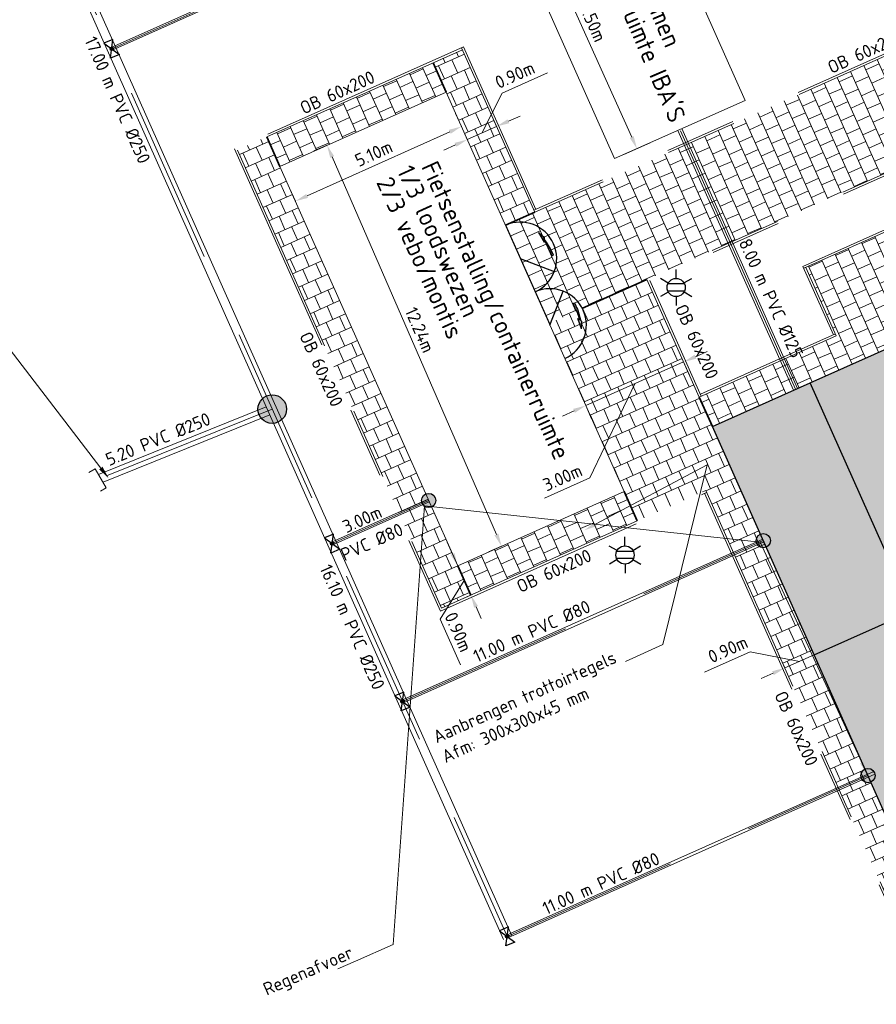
# Model space of a CAD drawing. Header units: metres. Extents: x 43144 to 46063, y 371355 to 373145.
# Tile 40 of 136: x 45468 to 45492, y 371959 to 371987. Entities that reach past the tile are written whole.
import ezdxf
from ezdxf import colors
from ezdxf.entities.mleader import LeaderData, LeaderLine
from ezdxf.enums import TextEntityAlignment as Align
from ezdxf.math import Vec2, Vec3

# ---------------------------------------------------------------- set-up
doc = ezdxf.new("R2010")
doc.units = ezdxf.units.M
for name, pattern in [('DGN Style 4', [317.033299, 158.417639, -79.208819, 0.198022, -79.208819]), ('RI-HWA', [7.4, 5, -2.4]), ('VH-OPSLUITBAND_60X200', [12, 6, -2, 2, -2]), ('XX-HIDDEN', [4, 2, -2])]:
    doc.linetypes.add(name, pattern=pattern)
for name, color, linetype, lineweight in [('B-WE-RI-HWA_TRANSPORTLEIDING-G', 150, 'RI-HWA', 18), ('B-XX-AL-T18 @ 0.2', 250, 'Continuous', 18), ('B-XX-GR-GRAS-A', 62, 'Continuous', 18), ('B-XX-IE-MEUBILAIR_WEGMEUBILAIR-S @ 0.2', 30, 'Continuous', 25), ('N-WE-AM-AANPIJLING-M', 7, 'Continuous', 18), ('N-WE-AM-AANPIJLING-M @ 0.2', 7, 'Continuous', 18), ('N-WE-OG-TOPOGRAFIE_BEBOUWING_FIETSENSTALLING-O', 7, 'Continuous', 18), ('N-WE-RI-GWA-O', 1, 'Continuous', 18), ('N-WE-RI-GWA-O @ 0.2', 1, 'Continuous', 18), ('N-WE-RI-HWA_Afmeting-T18 @ 0.2', 5, 'Continuous', 25), ('N-WE-RI-HWA_HULPSTUK-S', 150, 'Continuous', 25), ('N-WE-RI-HWA_HULPSTUK-S @ 0.2', 150, 'Continuous', 25), ('N-WE-RI-HWA_TRANSPORTLEIDING-G', 150, 'RI-HWA', 35), ('N-WE-RI-VWA_IBA-O', 20, 'Continuous', 18), ('N-WE-VH-KANTOPSLUITING_OPSLUITBAND_60X200-G', 150, 'VH-OPSLUITBAND_60X200', 35), ('N-WE-VH-MATERIAALGRENS-G', 7, 'XX-HIDDEN', 35), ('N-WE-VW-MARKERING_PIJL-S', 7, 'Continuous', 25), ('N-XX-KEETUNITS', 250, 'Continuous', 35), ('N-XX-RI-HWA_HULPSTUK-S', 150, 'Continuous', 25), ('N-XX-VH-VERHARDING_ASFALT_DEKLAAG-G', 252, 'Continuous', 35), ('N-XX-VH-VERKEERSTEGEL-S', 7, 'Continuous', 25), ('X-XX-AL-M', 7, 'Continuous', 18), ('X-XX-AL-M @ 0.2', 7, 'Continuous', 18), ('X-XX-AL-VERWIJZING-M @ 0.2', 7, 'Continuous', 18)]:
    doc.layers.add(name, color=color, linetype=linetype, lineweight=lineweight)
doc.layers.get('0').off()
doc.styles.add('NLCS-ISO', font='NLCS-ISO.ttf')
doc.styles.add('NLCS-ISO-ANNOTATIVE-T18', font='NLCS-ISO.ttf', dxfattribs={"height": 1.8})
doc.styles.add('NLCS-ISO-M200-T18', font='NLCS-ISO.ttf', dxfattribs={"height": 0.36})
doc.styles.add('NLCS-ISO-T18', font='NLCS-ISO.ttf', dxfattribs={"height": 1.8})
doc.dimstyles.new('NLCS-ANNOTATIVE-T18-PIJL_L2_H1', dxfattribs={"dimtxt": 2.5, "dimasz": 1.8, "dimexe": 2, "dimexo": 2, "dimgap": 0.7, "dimtad": 1, "dimzin": 0, "dimdsep": 46, "dimtxsty": 'NLCS-ISO-ANNOTATIVE-T18', "dimcen": 2.5, "dimdle": 2, "dimclrd": 256, "dimclre": 256, "dimclrt": 7, "dimadec": 1, "dimazin": 0, "dimtfac": 1, "dimtdec": 3, "dimtofl": 0, "dimtmove": 1, "dimatfit": 0, "dimfxl": 2, "dimfxlon": 1, "dimtfillclr": 256, "dimtolj": 1, "dimtzin": 0, "dimlwd": -1, "dimlwe": -1, "dimarcsym": 0})

# ---------------------------------------------------------------- blocks, each defined once
blk = doc.blocks.new('N-SVW-MARKERING_PIJL_VERDRIJF_LI_7.5')
at = {"linetype": 'Continuous'}
blk.add_hatch(color=256, dxfattribs=at).paths.add_polyline_path([(4.9, 0.42), (4.38, 0.69), (7.5, 0.99), (5.63, 0.07), (5.15, 0.3, -0.062112), (1.02, -0.22), (0, -0.22), (0, 0.22), (1.44, 0.22, 0.028877)])
for p, q in [((0, 0.22), (0, -0.22)), ((1.44, 0.22), (0, 0.22)), ((7.5, 0.99), (4.38, 0.69)), ((4.38, 0.69), (4.9, 0.42)), ((5.63, 0.07), (5.15, 0.3)), ((7.5, 0.99), (5.63, 0.07)), ((0, -0.22), (0.9, -0.22))]:
    blk.add_line(p, q, dxfattribs=at)
for centre, radius, start, end in [((0.96, 16.6), 16.83, 269.7983, 284.4186), ((1.44, 30.25), 30.03, 270.0001, 276.6163)]:
    blk.add_arc(centre, radius, start, end, dxfattribs=at)
blk = doc.blocks.new('*D17')
at = {"layer": 'Defpoints', "color": 0, "transparency": 16777216}
for p in [(45476.933, 371983.326), (45476.934, 371983.327), (45481.821, 371972.102)]:
    blk.add_point(p, dxfattribs=at)
at = {"layer": 'N-WE-AM-AANPIJLING-M', "transparency": 16777216}
for p, q in [((45476.933, 371983.326), (45476.566, 371983.167)), ((45481.676, 371972.431), (45477.077, 371982.996)), ((45481.82, 371972.101), (45481.453, 371971.942))]:
    blk.add_line(p, q, dxfattribs=at)
for points in [[(45477.132, 371983.02), (45477.022, 371982.972), (45476.933, 371983.326)], [(45481.731, 371972.455), (45481.621, 371972.407), (45481.82, 371972.101)]]:
    blk.add_solid(points, dxfattribs=at)
at = {"layer": 'N-WE-AM-AANPIJLING-M', "color": 7, "transparency": 16777216, "insert": (45479.532, 371978.157), "char_height": 0.36, "attachment_point": 5, "rotation": 293.5268, "style": 'NLCS-ISO-ANNOTATIVE-T18'}
blk.add_mtext('\\A1;12.24m', dxfattribs=at)
blk = doc.blocks.new('*D18')
at = {"layer": 'Defpoints', "color": 0, "transparency": 16777216}
for p in [(45480.697, 371983.849), (45476.046, 371981.758), (45476.046, 371981.758)]:
    blk.add_point(p, dxfattribs=at)
at = {"layer": 'N-WE-AM-AANPIJLING-M', "transparency": 16777216}
for p, q in [((45480.697, 371983.849), (45480.533, 371984.213)), ((45480.369, 371983.701), (45476.374, 371981.905)), ((45476.046, 371981.758), (45475.882, 371982.123))]:
    blk.add_line(p, q, dxfattribs=at)
for points in [[(45480.344, 371983.756), (45480.394, 371983.646), (45480.697, 371983.849)], [(45476.349, 371981.96), (45476.399, 371981.851), (45476.046, 371981.758)]]:
    blk.add_solid(points, dxfattribs=at)
at = {"layer": 'N-WE-AM-AANPIJLING-M', "color": 7, "transparency": 16777216, "insert": (45478.24, 371983.095), "char_height": 0.36, "attachment_point": 5, "rotation": 24.2017, "style": 'NLCS-ISO-ANNOTATIVE-T18'}
blk.add_mtext('\\A1;5.10m', dxfattribs=at)
blk = doc.blocks.new('SRI-HULP_INLAAT_KOLK-SO')
h = blk.add_hatch(color=256)
edge = h.paths.add_edge_path()
edge.add_arc((0, 0), 5, 0, 360)
blk.add_circle((0, 0), 5)
blk = doc.blocks.new('N-SRI-PUT_KUNSTSTOF-SO')
h = blk.add_hatch(color=256)
h.dxf.hatch_style = 1
edge = h.paths.add_edge_path()
edge.add_arc((0, 0), 2, 0, 360)
at = {"lineweight": -3}
blk.add_circle((0, 0), 2, dxfattribs=at)
blk = doc.blocks.new('SRI-HULP_AFSLUITER_KLEP-SO')
at = {"ltscale": 0.1}
h = blk.add_hatch(color=256, dxfattribs=at)
edge = h.paths.add_edge_path()
edge.add_arc((0, 0), 0.471, 0, 360)
for p, q in [((2.3, 1.37), (-2.3, -1.37)), ((-2.3, 1.37), (2.3, -1.37)), ((2.3, -1.37), (2.3, 1.37))]:
    blk.add_line(p, q)
blk.add_line((-2.3, -1.37), (-2.3, 1.37), dxfattribs=at)
blk.add_circle((0, 0), 0.471, dxfattribs=at)
blk = doc.blocks.new('*D20')
at = {"layer": 'Defpoints', "color": 0, "transparency": 16777216}
for p in [(45483.312, 371990.411), (45482.539, 371990.063), (45486.385, 371983.573)]:
    blk.add_point(p, dxfattribs=at)
at = {"layer": 'N-WE-AM-AANPIJLING-M', "transparency": 16777216}
for p, q in [((45482.904, 371990.227), (45482.174, 371989.899)), ((45485.465, 371983.555), (45482.687, 371989.735)), ((45485.977, 371983.39), (45485.248, 371983.062))]:
    blk.add_line(p, q, dxfattribs=at)
for points in [[(45482.741, 371989.76), (45482.632, 371989.71), (45482.539, 371990.063)], [(45485.52, 371983.579), (45485.41, 371983.53), (45485.612, 371983.226)]]:
    blk.add_solid(points, dxfattribs=at)
at = {"layer": 'N-WE-AM-AANPIJLING-M', "color": 7, "transparency": 16777216, "insert": (45484.368, 371986.776), "char_height": 0.36, "attachment_point": 5, "rotation": 294.2037, "style": 'NLCS-ISO-ANNOTATIVE-T18'}
blk.add_mtext('\\A1;7.50m', dxfattribs=at)
blk = doc.blocks.new('*D27')
at = {"layer": 'Defpoints', "color": 0, "ltscale": 0.1, "transparency": 16777216}
for p in [(45481.726, 371983.752), (45480.86, 371983.483), (45480.904, 371983.386)]:
    blk.add_point(p, dxfattribs=at)
at = {"layer": 'X-XX-AL-M', "ltscale": 0.1, "transparency": 16777216}
for p, q in [((45481.833, 371984.781), (45483.108, 371985.35)), ((45481.271, 371983.666), (45481.833, 371984.781)), ((45481.682, 371983.85), (45481.519, 371984.215)), ((45482.011, 371983.996), (45482.34, 371984.143)), ((45480.86, 371983.483), (45480.697, 371983.849)), ((45481.682, 371983.85), (45480.86, 371983.483)), ((45480.531, 371983.337), (45480.203, 371983.19))]:
    blk.add_line(p, q, dxfattribs=at)
for points in [[(45481.987, 371984.051), (45482.036, 371983.941), (45481.682, 371983.85)], [(45480.507, 371983.391), (45480.556, 371983.282), (45480.86, 371983.483)]]:
    blk.add_solid(points, dxfattribs=at)
at = {"layer": 'X-XX-AL-M', "color": 7, "ltscale": 0.1, "transparency": 16777216, "insert": (45482.192, 371985.292), "char_height": 0.36, "width": 0.792, "attachment_point": 5, "rotation": 24.0233, "style": 'NLCS-ISO-ANNOTATIVE-T18'}
blk.add_mtext('\\A1;0.90m', dxfattribs=at)
blk = doc.blocks.new('*D28')
at = {"layer": 'Defpoints', "color": 0, "ltscale": 0.1, "transparency": 16777216}
for p in [(45480.593, 371971.555), (45480.96, 371970.732), (45480.96, 371970.732)]:
    blk.add_point(p, dxfattribs=at)
at = {"layer": 'X-XX-AL-M', "ltscale": 0.1, "transparency": 16777216}
for p, q in [((45480.447, 371971.883), (45480.3, 371972.212)), ((45480.593, 371971.555), (45480.228, 371971.392)), ((45480.593, 371971.555), (45480.96, 371970.732)), ((45480.777, 371971.144), (45480.098, 371970.06)), ((45480.96, 371970.732), (45480.594, 371970.57)), ((45481.106, 371970.404), (45481.253, 371970.075)), ((45480.098, 371970.06), (45480.667, 371968.784))]:
    blk.add_line(p, q, dxfattribs=at)
for points in [[(45480.502, 371971.908), (45480.392, 371971.859), (45480.593, 371971.555)], [(45481.161, 371970.428), (45481.052, 371970.379), (45480.96, 371970.732)]]:
    blk.add_solid(points, dxfattribs=at)
at = {"layer": 'X-XX-AL-M', "color": 7, "ltscale": 0.1, "transparency": 16777216, "insert": (45480.609, 371969.7), "char_height": 0.36, "width": 0.792, "attachment_point": 5, "rotation": 294.0233, "style": 'NLCS-ISO-ANNOTATIVE-T18'}
blk.add_mtext('\\A1;0.90m', dxfattribs=at)
blk = doc.blocks.new('*D29')
at = {"layer": 'Defpoints', "color": 0, "ltscale": 0.1, "transparency": 16777216}
for p in [(45486.807, 371977.51), (45484.067, 371976.289), (45484.179, 371976.037)]:
    blk.add_point(p, dxfattribs=at)
at = {"layer": 'X-XX-AL-M', "ltscale": 0.1, "transparency": 16777216}
for p, q in [((45487.248, 371977.405), (45487.577, 371977.551)), ((45486.919, 371977.258), (45484.179, 371976.037)), ((45486.919, 371977.258), (45487.082, 371976.893)), ((45485.549, 371976.647), (45484.295, 371974.015)), ((45484.179, 371976.037), (45484.342, 371975.671)), ((45483.85, 371975.89), (45483.522, 371975.744)), ((45484.295, 371974.015), (45483.02, 371973.447))]:
    blk.add_line(p, q, dxfattribs=at)
for points in [[(45487.224, 371977.46), (45487.273, 371977.35), (45486.919, 371977.258)], [(45483.826, 371975.945), (45483.875, 371975.835), (45484.179, 371976.037)]]:
    blk.add_solid(points, dxfattribs=at)
at = {"layer": 'X-XX-AL-M', "color": 7, "ltscale": 0.1, "transparency": 16777216, "insert": (45483.527, 371974.023), "char_height": 0.36, "attachment_point": 5, "rotation": 24.0233, "style": 'NLCS-ISO-ANNOTATIVE-T18'}
blk.add_mtext('\\A1;3.00m', dxfattribs=at)
blk = doc.blocks.new('B-SIE-WEG_LICHTMAST-SO')
at = {"ltscale": 0.1}
for p, q in [((0, 1.27), (0, 2.53)), ((-1.1, 0.63), (-2.19, 1.27)), ((1.1, 0.63), (2.19, 1.27)), ((-1.1, -0.63), (-2.19, -1.27)), ((0, -1.27), (0, -2.53)), ((1.1, -0.63), (2.19, -1.27))]:
    blk.add_line(p, q, dxfattribs=at)
at = {"flags": 128}
for points in [[(-1.16, 0.5), (1.16, 0.5)], [(-1.16, -0.5), (1.16, -0.5)]]:
    blk.add_lwpolyline(points, dxfattribs=at)
at = {"ltscale": 0.1}
blk.add_circle((0, 0), 1.27, dxfattribs=at)
at = {"style": 'NLCS-ISO'}
blk.add_attdef('TYPE', text='', height=1.8, dxfattribs=at).set_placement((0, 2.53), align=Align.BOTTOM_CENTER)
blk = doc.blocks.new('*D36')
at = {"layer": 'Defpoints', "color": 0, "ltscale": 0.1, "transparency": 16777216}
for p in [(45490.616, 371968.964), (45489.751, 371968.695), (45489.794, 371968.597)]:
    blk.add_point(p, dxfattribs=at)
at = {"layer": 'X-XX-AL-M', "ltscale": 0.1, "transparency": 16777216}
for p, q in [((45490.573, 371969.061), (45490.41, 371969.427)), ((45490.902, 371969.208), (45491.23, 371969.354)), ((45488.777, 371969.141), (45487.502, 371968.573)), ((45490.162, 371968.878), (45488.777, 371969.141)), ((45489.751, 371968.695), (45489.588, 371969.06)), ((45490.573, 371969.061), (45489.751, 371968.695)), ((45489.422, 371968.548), (45489.093, 371968.402))]:
    blk.add_line(p, q, dxfattribs=at)
for points in [[(45490.877, 371969.263), (45490.926, 371969.153), (45490.573, 371969.061)], [(45489.398, 371968.603), (45489.446, 371968.494), (45489.751, 371968.695)]]:
    blk.add_solid(points, dxfattribs=at)
at = {"layer": 'X-XX-AL-M', "color": 7, "ltscale": 0.1, "transparency": 16777216, "insert": (45488.157, 371969.215), "char_height": 0.36, "width": 0.792, "attachment_point": 5, "rotation": 24.0233, "style": 'NLCS-ISO-ANNOTATIVE-T18'}
blk.add_mtext('\\A1;0.90m', dxfattribs=at)

msp = doc.modelspace()

# ---------------------------------------------------------------- hatches: boundary and pattern name
at = {"layer": 'B-XX-GR-GRAS-A', "ltscale": 0.1, "true_color": 0x939598}
h = msp.add_hatch(dxfattribs=at)
h.set_pattern_fill('AR-B88', color=252, scale=0.002, angle=114)
h.set_pattern_definition([(114, (45471.5042, 371994.5393), (-0.371265, -0.1652978), []), (204, (45471.5042, 371994.5393), (-0.288616, -0.3509302), [0.4064, -0.4064])])
h.paths.add_polyline_path([(45485.891, 371979.565), (45511.192, 371990.842), (45509.97, 371993.582), (45484.67, 371982.305), (45481.93, 371981.084), (45483.151, 371978.344)])
h = msp.add_hatch(dxfattribs=at)
h.set_pattern_fill('AR-B88', color=252, scale=0.002, angle=114)
h.set_pattern_definition([(114, (45467.072, 371980.41112), (-0.371265, -0.1652978), []), (204, (45467.07198, 371980.41112), (-0.288616, -0.3509302), [0.4064, -0.4064])])
h.paths.add_polyline_path([(45487.355, 371976.281), (45487.723, 371975.455), (45493.203, 371977.898), (45492.593, 371979.268), (45497.16, 371981.303), (45497.77, 371979.933), (45510.466, 371985.592), (45510.1, 371986.414), (45501.057, 371982.384), (45500.202, 371984.302), (45490.338, 371979.905), (45491.193, 371977.987), (45488.179, 371976.643)])
h = msp.add_hatch(dxfattribs=at)
h.set_pattern_fill('AR-B88', color=252, scale=0.002, angle=24)
h.set_pattern_definition([(24, (45459.18306, 371978.48167), (-0.165298, 0.371265), []), (114, (45459.18306, 371978.48167), (-0.3509302, 0.288616), [0.4064, -0.4064])])
h.paths.add_polyline_path([(45479.902, 371985.633), (45481.93, 371981.084), (45482.752, 371981.45), (45480.724, 371985.999)])
h = msp.add_hatch(dxfattribs=at)
h.set_pattern_fill('AR-B88', color=252, scale=0.002, angle=114)
h.set_pattern_definition([(114, (45453.91763, 371990.25167), (-0.371265, -0.165298), []), (204, (45453.91763, 371990.25167), (-0.288616, -0.3509302), [0.4064, -0.4064])])
h.paths.add_polyline_path([(45475.244, 371983.556), (45475.61, 371982.734), (45480.269, 371984.811), (45479.902, 371985.633)])
h = msp.add_hatch(dxfattribs=at)
h.set_pattern_fill('AR-B88', color=252, scale=0.002, angle=24)
h.set_pattern_definition([(24, (45471.5042, 371994.5393), (-0.1652978, 0.371265), []), (114, (45471.5042, 371994.5393), (-0.3509302, 0.288616), [0.4064, -0.4064])])
h.paths.add_polyline_path([(45483.151, 371978.344), (45485.618, 371972.809), (45487.536, 371973.664), (45491.542, 371964.676), (45492.601, 371962.301), (45493.423, 371962.668), (45492.364, 371965.042), (45491.998, 371965.864), (45489.962, 371970.431), (45487.357, 371976.277), (45485.891, 371979.565)])
at = {"layer": 'N-XX-VH-VERHARDING_ASFALT_DEKLAAG-G', "ltscale": 0.1, "true_color": 0xf7a8a1}
h = msp.add_hatch(color=21, dxfattribs=at)
h.dxf.hatch_style = 1
h.paths.add_polyline_path([(45509.644, 371985.226), (45487.723, 371975.455), (45493.423, 371962.668), (45515.344, 371972.438)])

# ---------------------------------------------------------------- linework, layer by layer
at = {"layer": 'B-WE-RI-HWA_TRANSPORTLEIDING-G', "linetype": 'ByBlock', "lineweight": 0, "flags": 128}
for points in [[(45470.888, 371986.06), (45490.302, 371994.713)], [(45470.92, 371985.987), (45490.335, 371994.64)], [(45468.331, 371991.489), (45481.879, 371961.092)], [(45468.559, 371991.591), (45482.108, 371961.194)], [(45475.232, 371976.007), (45470.536, 371974.112)], [(45475.332, 371975.778), (45470.662, 371973.894)], [(45477.059, 371972.213), (45479.763, 371973.418)], [(45477.092, 371972.14), (45479.795, 371973.345)], [(45479.03, 371967.792), (45489.132, 371972.295)], [(45479.062, 371967.719), (45489.164, 371972.222)], [(45481.961, 371961.216), (45492.242, 371965.798)], [(45481.993, 371961.143), (45492.274, 371965.725)]]:
    msp.add_lwpolyline(points, dxfattribs=at)
at = {"layer": 'B-WE-RI-HWA_TRANSPORTLEIDING-G', "lineweight": 0, "flags": 128}
for points in [[(45470.904, 371986.023), (45490.322, 371994.678)], [(45468.445, 371991.54), (45481.993, 371961.143)], [(45475.398, 371975.939), (45470.599, 371974.003)], [(45477.076, 371972.176), (45479.779, 371973.381)], [(45479.046, 371967.755), (45489.148, 371972.258)], [(45481.977, 371961.179), (45492.079, 371965.682)]]:
    msp.add_lwpolyline(points, dxfattribs=at)
at = {"layer": 'N-WE-OG-TOPOGRAFIE_BEBOUWING_FIETSENSTALLING-O', "ltscale": 0.1}
msp.add_lwpolyline([(45485.252, 371973.631), (45481.099, 371982.947), (45480.269, 371984.811), (45475.61, 371982.734), (45478.932, 371975.281), (45480.593, 371971.555), (45485.252, 371973.631)], dxfattribs=at)
at = {"layer": 'N-WE-RI-GWA-O', "color": 1, "ltscale": 0.1}
for points in [[(45489.996, 371976.468), (45486.756, 371983.739)], [(45490.11, 371976.519), (45486.87, 371983.789)]]:
    msp.add_lwpolyline(points, dxfattribs=at)
at = {"layer": 'N-WE-RI-GWA-O', "color": 1, "linetype": 'DGN Style 4', "ltscale": 0.05}
msp.add_lwpolyline([(45490.053, 371976.494), (45486.813, 371983.764)], dxfattribs=at)
at = {"layer": 'N-WE-RI-HWA_TRANSPORTLEIDING-G', "linetype": 'Continuous', "lineweight": 5}
msp.add_lwpolyline([(45470.267, 371974.161), (45470.445, 371974.269), (45470.753, 371973.737), (45470.586, 371973.638)], dxfattribs=at)
at = {"layer": 'N-WE-RI-VWA_IBA-O', "ltscale": 0.1}
msp.add_lwpolyline([(45485.586, 371991.429), (45481.933, 371989.8), (45484.986, 371982.95), (45488.639, 371984.578)], close=True, dxfattribs=at)
at = {"layer": 'N-WE-VH-KANTOPSLUITING_OPSLUITBAND_60X200-G', "lineweight": 0}
for points in [[(45495.606, 371987.245), (45482.727, 371981.505)], [(45495.63, 371987.191), (45482.752, 371981.45)], [(45480.755, 371986.078), (45474.343, 371983.22), (45480.107, 371970.287), (45487.561, 371973.609)], [(45480.724, 371985.999), (45474.422, 371983.19), (45480.138, 371970.366), (45487.536, 371973.664)], [(45482.752, 371981.45), (45480.7, 371986.054)], [(45482.782, 371981.53), (45480.755, 371986.078)], [(45496.852, 371984.45), (45485.891, 371979.565)], [(45496.876, 371984.396), (45485.916, 371979.51)], [(45490.259, 371979.935), (45497.383, 371983.111)], [(45490.283, 371979.881), (45497.462, 371983.08)], [(45491.114, 371978.017), (45490.259, 371979.935)], [(45491.193, 371977.987), (45490.338, 371979.905)], [(45487.357, 371976.277), (45485.891, 371979.565)], [(45487.411, 371976.301), (45485.97, 371979.535)], [(45491.193, 371977.987), (45487.357, 371976.277)], [(45491.168, 371978.042), (45487.387, 371976.356)]]:
    msp.add_lwpolyline(points, dxfattribs=at)
at = {"layer": 'N-WE-VH-MATERIAALGRENS-G'}
for points in [[(45480.269, 371984.811), (45479.902, 371985.633)], [(45475.61, 371982.734), (45475.244, 371983.556)], [(45482.752, 371981.45), (45481.93, 371981.084)], [(45485.891, 371979.565), (45483.151, 371978.344)], [(45487.357, 371976.277), (45487.723, 371975.455)], [(45485.618, 371972.809), (45485.252, 371973.631)]]:
    msp.add_lwpolyline(points, dxfattribs=at)
at = {"layer": 'N-XX-KEETUNITS', "lineweight": 30, "ltscale": 0.1}
for points in [[(45493.313, 371970.283), (45490.463, 371976.676), (45493.203, 371977.898)], [(45490.573, 371969.061), (45487.723, 371975.455), (45490.463, 371976.676)], [(45496.163, 371963.889), (45493.423, 371962.668), (45490.573, 371969.061), (45493.313, 371970.283)]]:
    msp.add_lwpolyline(points, dxfattribs=at)
at = {"layer": 'N-XX-VH-VERKEERSTEGEL-S', "ltscale": 0.1}
msp.add_lwpolyline([(45483.591, 371977.357, 1), (45482.76, 371979.221, 1), (45481.93, 371981.084)], format="xyb", dxfattribs=at)
for points in [[(45482.345, 371980.152), (45483.297, 371979.787)], [(45483.175, 371978.289), (45483.541, 371979.241)]]:
    msp.add_lwpolyline(points, dxfattribs=at)

# ---------------------------------------------------------------- block references
at = {"layer": 'B-XX-IE-MEUBILAIR_WEGMEUBILAIR-S @ 0.2', "color": 32, "ltscale": 0.1, "true_color": 0xcd6928, "xscale": 0.2, "yscale": 0.2, "zscale": 0.2, "rotation": 180.2891542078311}
msp.add_blockref('B-SIE-WEG_LICHTMAST-SO', (45486.708, 371979.343), dxfattribs=at)
at = {"layer": 'N-WE-RI-HWA_HULPSTUK-S', "ltscale": 0.1, "xscale": 0.2, "yscale": 0.2, "zscale": 0.2, "rotation": 359.7645433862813}
msp.add_blockref('N-SRI-PUT_KUNSTSTOF-SO', (45475.398, 371975.939), dxfattribs=at)
at = {"layer": 'N-WE-RI-HWA_HULPSTUK-S @ 0.2', "color": 18, "ltscale": 0.1, "true_color": 0x000000, "xscale": 0.04, "yscale": 0.04, "zscale": 0.04}
for p in [(45479.779, 371973.381), (45489.148, 371972.258), (45492.079, 371965.682)]:
    msp.add_blockref('SRI-HULP_INLAAT_KOLK-SO', p, dxfattribs=at)
at = {"layer": 'N-WE-VW-MARKERING_PIJL-S', "ltscale": 0.1, "yscale": 0.1}
for p, xscale, rotation in [((45483.251, 371980.236), 0.1, 114.0220496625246), ((45483.844, 371978.907), -0.1, 114.0220496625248)]:
    msp.add_blockref('N-SVW-MARKERING_PIJL_VERDRIJF_LI_7.5', p, dxfattribs=dict(at, xscale=xscale, rotation=rotation))
at = {"layer": 'N-XX-RI-HWA_HULPSTUK-S', "ltscale": 0.1, "xscale": 0.1, "yscale": 0.1, "zscale": 0.2, "rotation": 113.3435442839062}
for p in [(45470.904, 371986.023), (45477.076, 371972.176), (45479.046, 371967.755), (45481.977, 371961.179)]:
    msp.add_blockref('SRI-HULP_AFSLUITER_KLEP-SO', p, dxfattribs=at)

# ---------------------------------------------------------------- texts
at = {"layer": 'B-XX-AL-T18 @ 0.2', "color": 7, "style": 'NLCS-ISO-T18'}
for s, height, rotation, p in [('Opgenomen', 0.5, 293.2987, (45485.762, 371987.526)), ("vrije ruimte IBA'S", 0.5, 293.2987, (45485.511, 371986.301)), ('OB 60x200', 0.36, 24.3934, (45492.071, 371985.777)), ('OB 60x200', 0.36, 24.3934, (45477.296, 371984.639)), ('Fietsenstalling/containerruimte', 0.5, 294.4516, (45481.437, 371978.6)), ('1/3 loodswezen', 0.5, 294.4516, (45479.822, 371980.537)), ('2/3 vebo/montis', 0.5, 294.4516, (45479.312, 371980.072)), ('OB 60x200', 0.36, 294.3934, (45487.122, 371977.754)), ('OB 60x200', 0.36, 294.3934, (45476.608, 371976.981)), ('OB 60x200', 0.36, 24.3934, (45483.362, 371971.248)), ('OB 60x200', 0.36, 294.3934, (45489.909, 371966.926))]:
    msp.add_text(s, height=height, rotation=rotation, dxfattribs=at).set_placement(p, align=Align.CENTER)
at = {"layer": 'N-WE-RI-GWA-O @ 0.2', "color": 1, "ltscale": 0.1, "style": 'NLCS-ISO-ANNOTATIVE-T18'}
msp.add_text('8.00 m PVC Ø125', height=0.36, rotation=294.6979, dxfattribs=at).set_placement((45488.45, 371980.605))
at = {"layer": 'N-WE-RI-HWA_Afmeting-T18 @ 0.2', "style": 'NLCS-ISO-ANNOTATIVE-T18'}
for s, rotation, p in [('17.00 m PVC Ø250', 293.8464, (45470.13, 371986.265)), ('5.20 PVC Ø250', 22.3836, (45470.829, 371974.339)), ('3.00m', 24.2444, (45477.473, 371972.459)), ('PVC Ø80', 24.2444, (45477.419, 371971.677)), ('16.10 m PVC Ø250', 293.8464, (45476.716, 371971.488)), ('11.00 m PVC Ø80', 24.2444, (45481.134, 371968.832)), ('11.00 m PVC Ø80', 24.2444, (45483.072, 371961.776))]:
    msp.add_text(s, height=0.36, rotation=rotation, dxfattribs=at).set_placement(p)

# ---------------------------------------------------------------- dimensions: what is measured, and where the dimension line sits
at = {"layer": 'N-WE-AM-AANPIJLING-M @ 0.2'}
dim = msp.add_aligned_dim(p1=(45486.385, 371983.573), p2=(45483.312, 371990.411), distance=0.847, text='<>m', dimstyle='NLCS-ANNOTATIVE-T18-PIJL_L2_H1', override={"dimscale": 0.2, "dimtxt": 3, "dimtix": 0, "dimtofl": 0, "dimtmove": 1, "dimatfit": 0}, dxfattribs=at)
dim.commit()
dim.dimension.update_dxf_attribs({"geometry": '*D20', "text_midpoint": (45484.368, 371986.776)})
for base, p1, p2, angle, picture, middle in [((45476.046, 371981.758), (45480.697, 371983.849), (45476.046, 371981.758), 204.2017, '*D18', (45478.372, 371982.803)), ((45476.933, 371983.326), (45481.821, 371972.102), (45476.934, 371983.327), 113.5268, '*D17', (45479.239, 371978.03))]:
    dim = msp.add_linear_dim(base=base, p1=p1, p2=p2, angle=angle, text='<>m', dimstyle='NLCS-ANNOTATIVE-T18-PIJL_L2_H1', override={"dimscale": 0.2, "dimtxt": 3, "dimtix": 0, "dimtofl": 0, "dimtmove": 1, "dimatfit": 0}, dxfattribs=at)
    dim.commit()
    dim.dimension.update_dxf_attribs({"geometry": picture, "text_midpoint": middle, "dimtype": 161})
at = {"layer": 'X-XX-AL-M @ 0.2', "ltscale": 0.1}
dim = msp.add_linear_dim(base=(45480.86, 371983.483), p1=(45481.726, 371983.752), p2=(45480.904, 371983.386), angle=204.0233, text='<>m', dimstyle='NLCS-ANNOTATIVE-T18-PIJL_L2_H1', override={"dimscale": 0.2, "dimtix": 0, "dimtofl": 0, "dimtmove": 1, "dimatfit": 0}, dxfattribs=at)
dim.commit()
dim.dimension.update_dxf_attribs({"geometry": '*D27', "text_midpoint": (45481.96, 371984.838), "dimtype": 161})

# ---------------------------------------------------------------- next in the draw order: leaders
at = {"layer": 'X-XX-AL-VERWIJZING-M @ 0.2'}
ml = msp.add_multileader_mtext('Standard', dxfattribs=at)
ml.set_content('\\A1;{\\C256;Uitwatering riool \\Pin de sloot}', color=10, style='NLCS-ISO-M200-T18')
ml.set_leader_properties(color=256, lineweight=-1)
ml.build(insert=Vec2(0, 0))
ml.multileader.update_dxf_attribs({"text_left_attachment_type": 6, "text_right_attachment_type": 6, "dogleg_length": 0.36, "arrow_head_size": 0.36, "scale": 0.2})
ctx = ml.context
ctx.base_point, ctx.scale, ctx.char_height, ctx.arrow_head_size, ctx.landing_gap_size, ctx.plane_origin, ctx.plane_x_axis, ctx.plane_y_axis = Vec3(45462.598, 371977.195), 0.2, 0.36, 0.36, 0, Vec3(45474.19, 371976.637), Vec3(0.928878, 0.370387), Vec3(-0.370387, 0.928878)
ctx.left_attachment, ctx.right_attachment = 6, 6
notes = []
notes.append((ctx, [(1, (1, 1, 0), (45467.014, 371978.956), (-0.928878, -0.370387), 1.155, [(0, [(45470.819, 371974.003)], 0, [])])]))
ctx.mtext.insert, ctx.mtext.text_direction, ctx.mtext.rotation, ctx.mtext.width, ctx.mtext.defined_height, ctx.mtext.flow_direction = Vec3(45462.438, 371977.596), Vec3(0.928878, 0.370387), 0.379425, 4.92678, 1.093, 5
ctx.mtext.has_bg_fill, ctx.mtext.bg_color, ctx.mtext.bg_scale_factor, ctx.mtext.bg_transparency, ctx.mtext.use_window_bg_color = 1, -1027028792, 1.5, 0, 1
ml = msp.add_multileader_mtext('Standard', dxfattribs=at)
ml.set_content('\\A1;{\\C256;Aanbrengen trottoirtegels\\PAfm: 300x300x45 mm}', color=10, style='NLCS-ISO-M200-T18')
ml.set_leader_properties(color=256, lineweight=-1)
ml.build(insert=Vec2(0, 0))
ml.multileader.update_dxf_attribs({"text_left_attachment_type": 6, "text_right_attachment_type": 6, "dogleg_length": 0.36, "arrow_head_size": 0.36, "scale": 0.2})
ctx = ml.context
ctx.base_point, ctx.scale, ctx.char_height, ctx.arrow_head_size, ctx.landing_gap_size, ctx.plane_origin, ctx.plane_x_axis, ctx.plane_y_axis = Vec3(45480.034, 371966.511), 0.2, 0.36, 0.36, 0, Vec3(45462.088, 371956.056), Vec3(0.912057, 0.410064), Vec3(-0.410064, 0.912057)
ctx.left_attachment, ctx.right_attachment = 6, 6
notes.append((ctx, [(1, (1, 1, 0), (45486.34, 371969.346), (-0.912057, -0.410064), 1.155, [(0, [(45484.136, 371972.545), (45487.579, 371974.38)], 0, [])])]))
ctx.mtext.insert, ctx.mtext.text_direction, ctx.mtext.rotation, ctx.mtext.width, ctx.mtext.defined_height, ctx.mtext.flow_direction = Vec3(45479.856, 371966.905), Vec3(0.912057, 0.410064), 0.422524, 9.43600753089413e-12, 0.688, 5
ctx.mtext.has_bg_fill, ctx.mtext.bg_color, ctx.mtext.bg_scale_factor, ctx.mtext.bg_transparency, ctx.mtext.use_window_bg_color = 1, -1027028792, 1.5, 0, 1
for ctx, leaders in notes:
    for number, flags, end, landing, length, lines in leaders:
        leader = LeaderData()
        leader.index, (leader.has_last_leader_line, leader.has_dogleg_vector, leader.attachment_direction) = number, flags
        leader.last_leader_point, leader.dogleg_vector, leader.dogleg_length = Vec3(end), Vec3(landing), length
        for number, points, colour, breaks in lines:
            line = LeaderLine()
            line.index, line.vertices, line.color, line.breaks = number, Vec3.list(points), colors.encode_raw_color(colour), breaks
            leader.lines.append(line)
        ctx.leaders.append(leader)

# ---------------------------------------------------------------- next in the draw order: dimensions: what is measured, and where the dimension line sits
at = {"layer": 'X-XX-AL-M @ 0.2', "ltscale": 0.1}
for base, p1, p2, angle, picture, middle in [((45484.179, 371976.037), (45486.807, 371977.51), (45484.067, 371976.289), 204.0233, '*D29', (45484.167, 371973.958)), ((45480.96, 371970.732), (45480.593, 371971.555), (45480.96, 371970.732), 294.0233, '*D28', (45480.155, 371969.932))]:
    dim = msp.add_linear_dim(base=base, p1=p1, p2=p2, angle=angle, text='<>m', dimstyle='NLCS-ANNOTATIVE-T18-PIJL_L2_H1', override={"dimscale": 0.2, "dimtix": 0, "dimtofl": 0, "dimtmove": 1, "dimatfit": 0}, dxfattribs=at)
    dim.commit()
    dim.dimension.update_dxf_attribs({"geometry": picture, "text_midpoint": middle, "dimtype": 161})

# ---------------------------------------------------------------- next in the draw order: leaders
at = {"layer": 'X-XX-AL-VERWIJZING-M @ 0.2'}
ml = msp.add_multileader_mtext('Standard', dxfattribs=at)
ml.set_content('\\A1;{\\C256;Regenafvoer}', color=10, style='NLCS-ISO-M200-T18')
ml.set_leader_properties(color=256, lineweight=-1)
ml.build(insert=Vec2(0, 0))
ml.multileader.update_dxf_attribs({"text_left_attachment_type": 6, "text_right_attachment_type": 6, "dogleg_length": 0.36, "arrow_head_size": 0.36, "scale": 0.2})
ctx = ml.context
ctx.base_point, ctx.scale, ctx.char_height, ctx.arrow_head_size, ctx.landing_gap_size, ctx.plane_origin, ctx.plane_x_axis, ctx.plane_y_axis = Vec3(45475.288, 371959.418), 0.2, 0.36, 0.36, 0, Vec3(45467.777, 371998.88), Vec3(0.915327, 0.402712), Vec3(-0.402712, 0.915327)
ctx.left_attachment, ctx.right_attachment = 6, 6
notes = []
notes.append((ctx, [(1, (1, 1, 0), (45478.784, 371960.955), (-0.915327, -0.402712), 1.155, [(2, [(45492.063, 371965.718), (45489.058, 371972.218), (45479.659, 371973.231)], 0, [])])]))
ctx.mtext.insert, ctx.mtext.text_direction, ctx.mtext.rotation, ctx.mtext.width, ctx.mtext.defined_height, ctx.mtext.flow_direction = Vec3(45475.1, 371959.846), Vec3(0.915327, 0.402712), 0.414478, 2.664, 0.652, 5
ctx.mtext.has_bg_fill, ctx.mtext.bg_color, ctx.mtext.bg_scale_factor, ctx.mtext.bg_transparency, ctx.mtext.use_window_bg_color = 1, -1027028792, 1.5, 0, 1
for ctx, leaders in notes:
    for number, flags, end, landing, length, lines in leaders:
        leader = LeaderData()
        leader.index, (leader.has_last_leader_line, leader.has_dogleg_vector, leader.attachment_direction) = number, flags
        leader.last_leader_point, leader.dogleg_vector, leader.dogleg_length = Vec3(end), Vec3(landing), length
        for number, points, colour, breaks in lines:
            line = LeaderLine()
            line.index, line.vertices, line.color, line.breaks = number, Vec3.list(points), colors.encode_raw_color(colour), breaks
            leader.lines.append(line)
        ctx.leaders.append(leader)

# ---------------------------------------------------------------- next in the draw order: hatches: boundary and pattern name
at = {"layer": 'B-XX-GR-GRAS-A', "ltscale": 0.1, "true_color": 0x939598}
h = msp.add_hatch(dxfattribs=at)
h.set_pattern_fill('AR-B88', color=252, scale=0.002, angle=24)
h.set_pattern_definition([(24, (45453.7028, 371976.039), (-0.165298, 0.371265), []), (114, (45453.70278, 371976.03902), (-0.3509302, 0.288616), [0.4064, -0.4064])])
h.paths.add_polyline_path([(45474.422, 371983.19), (45480.138, 371970.366), (45480.96, 371970.732), (45475.244, 371983.556)])
h = msp.add_hatch(dxfattribs=at)
h.set_pattern_fill('AR-B88', color=252, scale=0.002, angle=114)
h.set_pattern_definition([(114, (45459.26704, 371978.24986), (-0.371265, -0.165298), []), (204, (45459.26704, 371978.24986), (-0.288616, -0.3509302), [0.4064, -0.4064])])
h.paths.add_polyline_path([(45480.593, 371971.555), (45480.96, 371970.732), (45485.618, 371972.809), (45485.252, 371973.631)])

# ---------------------------------------------------------------- next in the draw order: linework, layer by layer
at = {"layer": 'N-WE-VH-KANTOPSLUITING_OPSLUITBAND_60X200-G', "lineweight": 0}
for points in [[(45487.506, 371973.584), (45492.937, 371961.4), (45516.611, 371971.952), (45510.13, 371986.493), (45501.033, 371982.438)], [(45487.536, 371973.664), (45492.967, 371961.479), (45516.532, 371971.983), (45510.1, 371986.414), (45501.057, 371982.384)], [(45491.487, 371964.652), (45491.485, 371964.65)]]:
    msp.add_lwpolyline(points, dxfattribs=at)
at = {"layer": 'N-WE-VH-MATERIAALGRENS-G'}
msp.add_lwpolyline([(45480.593, 371971.555), (45480.96, 371970.732)], dxfattribs=at)

# ---------------------------------------------------------------- next in the draw order: block references
at = {"layer": 'B-XX-IE-MEUBILAIR_WEGMEUBILAIR-S @ 0.2', "color": 32, "ltscale": 0.1, "true_color": 0xcd6928, "xscale": 0.2, "yscale": 0.2, "zscale": 0.2, "rotation": 180.2891542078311}
msp.add_blockref('B-SIE-WEG_LICHTMAST-SO', (45485.276, 371971.855), dxfattribs=at)

# ---------------------------------------------------------------- next in the draw order: dimensions: what is measured, and where the dimension line sits
at = {"layer": 'X-XX-AL-M @ 0.2', "ltscale": 0.1}
dim = msp.add_linear_dim(base=(45489.751, 371968.695), p1=(45490.616, 371968.964), p2=(45489.794, 371968.597), angle=204.0233, text='<>m', dimstyle='NLCS-ANNOTATIVE-T18-PIJL_L2_H1', override={"dimscale": 0.2, "dimtix": 0, "dimtofl": 0, "dimtmove": 1, "dimatfit": 0}, dxfattribs=at)
dim.commit()
dim.dimension.update_dxf_attribs({"geometry": '*D36', "text_midpoint": (45488.649, 371969.084), "dimtype": 161})

doc.saveas('drawing.dxf')
